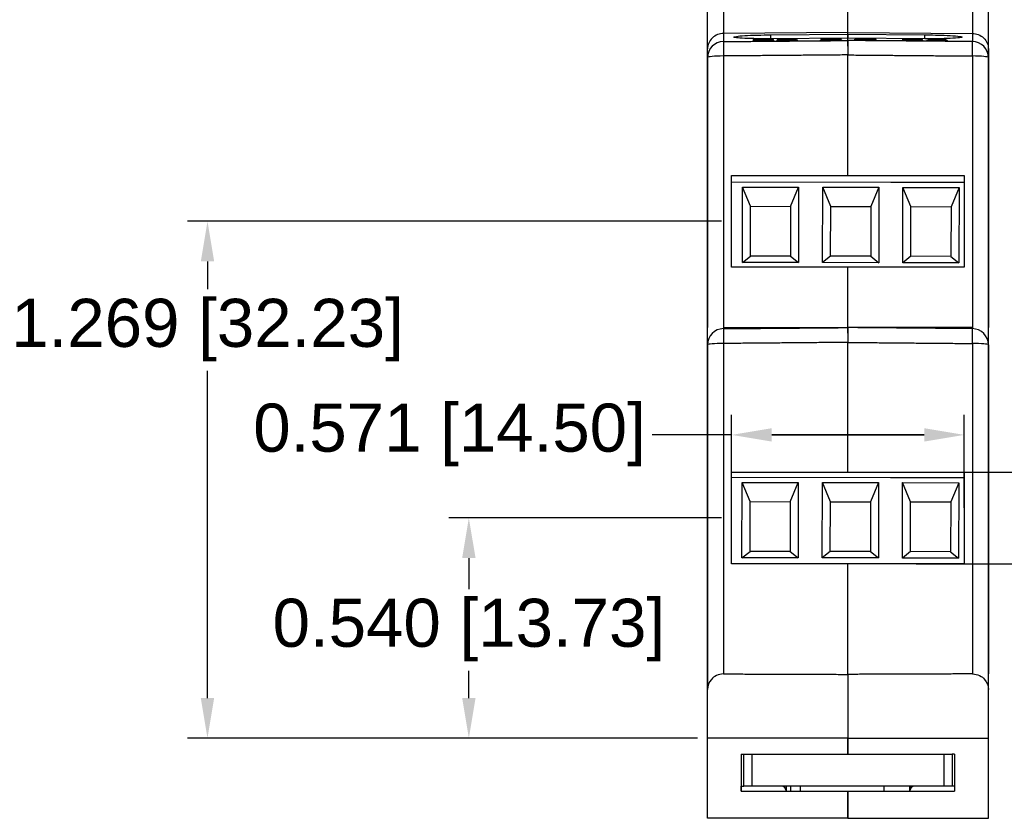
# Model space of a CAD drawing. Header units: millimetres. Extents: x 21 to 304, y 64 to 201.
# Tile 1 of 20: x 21 to 82, y 97 to 147. Entities that reach past the tile are written whole.
import ezdxf

# ---------------------------------------------------------------- set-up
doc = ezdxf.new("R2010")
doc.units = ezdxf.units.MM
doc.header["$MEASUREMENT"] = 0
doc.layers.get('0').update_dxf_attribs({"linetype": 'CONTINUOUS'})
doc.layers.get('Defpoints').update_dxf_attribs({"linetype": 'CONTINUOUS'})
doc.layers.add('View', color=7, linetype='CONTINUOUS')
doc.styles.get("Standard").update_dxf_attribs({"font": 'arial.ttf'})
doc.dimstyles.new('STANDARD2', dxfattribs={"dimscale": 0, "dimtxt": 3, "dimasz": 2.5, "dimexe": 1.25, "dimexo": 0.625, "dimtad": 0, "dimtih": 1, "dimtoh": 1, "dimdsep": 46, "dimtxsty": 'STANDARD', "dimcen": 2.5, "dimadec": 0, "dimazin": 0, "dimtfac": 1, "dimtmove": 0, "dimatfit": 3, "dimfxl": 1, "dimarcsym": 0})

# ---------------------------------------------------------------- blocks, each defined once
blk = doc.blocks.new('*D19')
at = {"color": 0, "linetype": 'ByBlock', "lineweight": -2}
for p, q in [((64.359, 116.129), (47.357, 116.129)), ((48.607, 113.629), (48.607, 111.688)), ((48.607, 104.901), (48.607, 106.595)), ((62.861, 102.401), (47.357, 102.401))]:
    blk.add_line(p, q, dxfattribs=at)
at = {"color": 0}
for points in [[(49.024, 113.629), (48.191, 113.629), (48.607, 116.129)], [(48.191, 104.901), (49.024, 104.901), (48.607, 102.401)]]:
    blk.add_solid(points, dxfattribs=at)
at = {"layer": 'Defpoints', "color": 0}
for p in [(64.984, 116.129), (48.607, 102.401), (63.486, 102.401)]:
    blk.add_point(p, dxfattribs=at)
at = {"color": 0, "linetype": 'ByBlock', "insert": (48.607, 109.142), "char_height": 3, "attachment_point": 5}
blk.add_mtext('0.540 [13.73]', dxfattribs=at)
blk = doc.blocks.new('*D20')
at = {"color": 0, "linetype": 'ByBlock', "lineweight": -2}
for p, q in [((64.984, 116.754), (64.984, 122.559)), ((79.488, 116.754), (79.488, 122.559)), ((64.984, 121.309), (60.024, 121.309)), ((76.988, 121.309), (67.484, 121.309)), ((67.484, 121.309), (76.988, 121.309))]:
    blk.add_line(p, q, dxfattribs=at)
at = {"color": 0}
for points in [[(67.484, 121.726), (67.484, 120.893), (64.984, 121.309)], [(76.988, 120.893), (76.988, 121.726), (79.488, 121.309)]]:
    blk.add_solid(points, dxfattribs=at)
at = {"layer": 'Defpoints', "color": 0}
for p in [(64.984, 121.309), (64.984, 116.129), (79.488, 116.129)]:
    blk.add_point(p, dxfattribs=at)
at = {"color": 0, "linetype": 'ByBlock', "insert": (47.401, 121.309), "char_height": 3, "attachment_point": 5}
blk.add_mtext('0.571 [14.50]', dxfattribs=at)
blk = doc.blocks.new('*D21')
at = {"color": 0, "linetype": 'ByBlock', "lineweight": -2}
for p, q in [((64.359, 134.629), (31.067, 134.629)), ((32.317, 132.129), (32.317, 130.392)), ((32.317, 104.901), (32.317, 125.299)), ((62.861, 102.401), (31.067, 102.401))]:
    blk.add_line(p, q, dxfattribs=at)
at = {"color": 0}
for points in [[(32.734, 132.129), (31.9, 132.129), (32.317, 134.629)], [(31.9, 104.901), (32.734, 104.901), (32.317, 102.401)]]:
    blk.add_solid(points, dxfattribs=at)
at = {"layer": 'Defpoints', "color": 0}
for p in [(64.984, 134.629), (32.317, 102.401), (63.486, 102.401)]:
    blk.add_point(p, dxfattribs=at)
at = {"color": 0, "linetype": 'ByBlock', "insert": (32.317, 127.845), "char_height": 3, "attachment_point": 5}
blk.add_mtext('1.269 [32.23]', dxfattribs=at)
blk = doc.blocks.new('*D22')
at = {"color": 0, "linetype": 'ByBlock', "lineweight": -2}
for p, q in [((85.828, 123.986), (83.328, 123.986)), ((83.328, 123.986), (83.328, 118.986)), ((76.487, 118.986), (84.578, 118.986)), ((83.328, 118.986), (83.328, 113.271)), ((83.328, 113.271), (83.328, 118.986)), ((76.487, 113.271), (84.578, 113.271)), ((83.328, 110.771), (83.328, 108.271))]:
    blk.add_line(p, q, dxfattribs=at)
at = {"color": 0}
for points in [[(82.911, 121.486), (83.745, 121.486), (83.328, 118.986)], [(83.745, 110.771), (82.911, 110.771), (83.328, 113.271)]]:
    blk.add_solid(points, dxfattribs=at)
at = {"layer": 'Defpoints', "color": 0}
for p in [(75.862, 118.986), (75.862, 113.271), (83.328, 113.271)]:
    blk.add_point(p, dxfattribs=at)
at = {"color": 0, "linetype": 'ByBlock', "insert": (97.288, 123.986), "char_height": 3, "attachment_point": 5}
blk.add_mtext('0.225 [5.72]', dxfattribs=at)

msp = doc.modelspace()

# ---------------------------------------------------------------- linework, layer by layer
at = {"layer": 'View'}
for p, q in [((63.486, 145.388), (63.486, 157.401)), ((64.477, 157.401), (64.477, 146.337)), ((79.995, 157.401), (79.995, 146.337)), ((80.986, 145.388), (80.986, 157.401)), ((72.236, 146.401), (72.236, 148.001)), ((72.236, 146.401), (72.236, 148.001)), ((72.236, 146.401), (64.477, 146.337)), ((64.477, 146.337), (64.477, 145.836)), ((67.436, 146.255), (72.236, 146.297)), ((67.436, 146.013), (67.436, 146.255)), ((72.236, 146.401), (79.995, 146.337)), ((72.236, 146.297), (72.236, 146.401)), ((72.236, 146.297), (72.236, 146.401)), ((72.236, 146.297), (77.036, 146.255)), ((72.236, 146.055), (72.236, 146.297)), ((72.236, 146.297), (72.236, 146.055)), ((77.036, 146.013), (77.036, 146.255)), ((79.995, 146.337), (79.995, 145.836)), ((67.621, 145.884), (66.313, 145.872)), ((66.595, 145.949), (66.338, 145.948)), ((66.34, 145.873), (66.34, 145.882)), ((66.642, 145.889), (67.621, 145.897)), ((66.642, 145.875), (66.642, 145.889)), ((66.801, 145.899), (66.801, 145.916)), ((66.979, 145.971), (66.979, 145.983)), ((67.338, 145.929), (67.338, 145.957)), ((72.236, 146.055), (67.436, 146.013)), ((67.621, 145.897), (67.621, 145.884)), ((67.621, 145.884), (67.621, 145.897)), ((67.802, 145.914), (68.058, 145.917)), ((67.827, 145.935), (68.032, 145.991)), ((68.084, 145.936), (67.827, 145.935)), ((68.032, 145.991), (68.98, 145.999)), ((68.032, 145.936), (68.032, 145.991)), ((68.058, 145.892), (68.058, 145.917)), ((68.241, 145.979), (68.14, 145.951)), ((68.14, 145.94), (68.14, 145.951)), ((68.981, 145.986), (68.241, 145.979)), ((68.425, 145.89), (68.425, 145.902)), ((68.496, 145.949), (68.496, 145.961)), ((68.827, 145.9), (68.827, 145.929)), ((68.98, 145.999), (68.981, 145.986)), ((68.981, 145.986), (68.98, 145.999)), ((71.832, 145.921), (70.525, 145.909)), ((70.806, 145.985), (70.55, 145.985)), ((70.551, 145.909), (70.551, 145.919)), ((70.854, 145.925), (71.832, 145.934)), ((70.854, 145.912), (70.854, 145.925)), ((71.012, 145.936), (71.012, 145.953)), ((71.19, 146.008), (71.19, 146.02)), ((71.55, 145.965), (71.549, 145.994)), ((71.832, 145.934), (71.832, 145.921)), ((71.832, 145.921), (71.832, 145.934)), ((77.036, 146.013), (72.236, 146.055)), ((72.236, 145.901), (72.236, 146.055)), ((72.236, 145.901), (72.236, 146.055)), ((72.236, 145.552), (72.236, 145.901)), ((72.236, 145.901), (72.236, 145.552)), ((72.881, 145.928), (72.882, 146.011)), ((72.919, 145.925), (72.92, 145.953)), ((72.92, 145.953), (72.92, 145.973)), ((73.344, 145.913), (73.344, 145.925)), ((73.394, 146.007), (73.394, 146.019)), ((73.406, 145.97), (73.406, 145.982)), ((73.971, 145.987), (73.715, 145.988)), ((73.74, 145.916), (73.74, 145.945)), ((76.913, 145.883), (75.605, 145.895)), ((75.888, 145.966), (75.632, 145.97)), ((75.632, 145.894), (75.632, 145.904)), ((75.935, 145.905), (76.913, 145.897)), ((75.935, 145.892), (75.935, 145.905)), ((76.094, 145.913), (76.094, 145.93)), ((76.273, 145.981), (76.273, 145.994)), ((76.631, 145.933), (76.632, 145.961)), ((76.913, 145.897), (76.913, 145.883)), ((76.913, 145.883), (76.913, 145.897)), ((77.407, 145.883), (77.407, 145.91)), ((77.484, 145.937), (77.484, 145.956)), ((77.53, 145.924), (77.531, 145.935)), ((77.789, 145.968), (77.789, 145.98)), ((77.793, 145.874), (77.793, 145.886)), ((77.794, 145.927), (77.794, 145.939)), ((78.059, 145.919), (78.059, 145.931)), ((78.099, 145.931), (78.1, 145.95)), ((78.176, 145.877), (78.176, 145.903)), ((63.486, 144.838), (63.486, 145.388)), ((63.486, 144.838), (63.486, 144.838)), ((80.986, 145.388), (80.986, 144.838)), ((80.986, 144.838), (80.986, 145.388)), ((74.913, 137.048), (64.984, 137.065)), ((74.913, 137.048), (64.984, 137.065)), ((74.913, 137.048), (64.984, 137.065)), ((79.488, 137.04), (74.913, 137.048)), ((79.488, 137.04), (74.913, 137.048)), ((79.488, 137.04), (74.913, 137.048)), ((65.654, 132.064), (65.662, 136.764)), ((65.654, 132.064), (65.662, 136.764)), ((65.654, 132.064), (65.662, 136.764)), ((65.662, 136.764), (69.162, 136.758)), ((66.16, 135.563), (65.662, 136.764)), ((65.662, 136.764), (69.162, 136.758)), ((66.16, 135.563), (65.662, 136.764)), ((65.662, 136.764), (69.162, 136.758)), ((66.16, 135.563), (65.662, 136.764)), ((68.66, 135.558), (69.162, 136.758)), ((68.66, 135.558), (69.162, 136.758)), ((68.66, 135.558), (69.162, 136.758)), ((69.162, 136.758), (69.154, 132.058)), ((69.162, 136.758), (69.154, 132.058)), ((69.162, 136.758), (69.154, 132.058)), ((70.654, 132.055), (70.662, 136.755)), ((70.654, 132.055), (70.662, 136.755)), ((70.654, 132.055), (70.662, 136.755)), ((70.662, 136.755), (74.162, 136.749)), ((71.16, 135.554), (70.662, 136.755)), ((70.662, 136.755), (74.162, 136.749)), ((70.662, 136.755), (74.162, 136.749)), ((71.16, 135.554), (70.662, 136.755)), ((71.16, 135.554), (70.662, 136.755)), ((74.162, 136.749), (73.66, 135.55)), ((74.162, 136.749), (73.66, 135.55)), ((74.162, 136.749), (73.66, 135.55)), ((74.162, 136.749), (74.154, 132.049)), ((74.162, 136.749), (74.154, 132.049)), ((74.162, 136.749), (74.154, 132.049)), ((75.654, 132.046), (75.662, 136.746)), ((75.654, 132.046), (75.662, 136.746)), ((75.654, 132.046), (75.662, 136.746)), ((75.662, 136.746), (79.162, 136.74)), ((76.16, 135.545), (75.662, 136.746)), ((75.662, 136.746), (79.162, 136.74)), ((76.16, 135.545), (75.662, 136.746)), ((75.662, 136.746), (79.162, 136.74)), ((76.16, 135.545), (75.662, 136.746)), ((79.162, 136.74), (78.66, 135.541)), ((79.162, 136.74), (78.66, 135.541)), ((79.162, 136.74), (78.66, 135.541)), ((79.162, 136.74), (79.154, 132.04)), ((79.162, 136.74), (79.154, 132.04)), ((79.162, 136.74), (79.154, 132.04)), ((66.155, 132.463), (66.16, 135.563)), ((66.155, 132.463), (66.16, 135.563)), ((66.155, 132.463), (66.16, 135.563)), ((66.16, 135.563), (68.66, 135.558)), ((66.16, 135.563), (68.66, 135.558)), ((66.16, 135.563), (68.66, 135.558)), ((68.66, 135.558), (68.655, 132.459)), ((68.66, 135.558), (68.655, 132.459)), ((68.66, 135.558), (68.655, 132.459)), ((71.155, 132.454), (71.16, 135.554)), ((71.155, 132.454), (71.16, 135.554)), ((71.155, 132.454), (71.16, 135.554)), ((71.16, 135.554), (73.66, 135.55)), ((71.16, 135.554), (73.66, 135.55)), ((71.16, 135.554), (73.66, 135.55)), ((73.66, 135.55), (73.655, 132.45)), ((73.66, 135.55), (73.655, 132.45)), ((73.66, 135.55), (73.655, 132.45)), ((76.155, 132.445), (76.16, 135.545)), ((76.155, 132.445), (76.16, 135.545)), ((76.155, 132.445), (76.16, 135.545)), ((76.16, 135.545), (78.66, 135.541)), ((76.16, 135.545), (78.66, 135.541)), ((76.16, 135.545), (78.66, 135.541)), ((78.66, 135.541), (78.655, 132.441)), ((78.66, 135.541), (78.655, 132.441)), ((78.66, 135.541), (78.655, 132.441)), ((65.654, 132.064), (66.155, 132.463)), ((65.654, 132.064), (66.155, 132.463)), ((65.654, 132.064), (66.155, 132.463)), ((69.154, 132.058), (65.654, 132.064)), ((69.154, 132.058), (65.654, 132.064)), ((69.154, 132.058), (65.654, 132.064)), ((68.655, 132.459), (66.155, 132.463)), ((68.655, 132.459), (66.155, 132.463)), ((68.655, 132.459), (66.155, 132.463)), ((68.655, 132.459), (69.154, 132.058)), ((68.655, 132.459), (69.154, 132.058)), ((68.655, 132.459), (69.154, 132.058)), ((71.155, 132.454), (70.654, 132.055)), ((71.155, 132.454), (70.654, 132.055)), ((71.155, 132.454), (70.654, 132.055)), ((74.154, 132.049), (70.654, 132.055)), ((74.154, 132.049), (70.654, 132.055)), ((74.154, 132.049), (70.654, 132.055)), ((73.655, 132.45), (71.155, 132.454)), ((73.655, 132.45), (71.155, 132.454)), ((73.655, 132.45), (71.155, 132.454)), ((73.655, 132.45), (74.154, 132.049)), ((73.655, 132.45), (74.154, 132.049)), ((73.655, 132.45), (74.154, 132.049)), ((76.155, 132.445), (75.654, 132.046)), ((76.155, 132.445), (75.654, 132.046)), ((76.155, 132.445), (75.654, 132.046)), ((79.154, 132.04), (75.654, 132.046)), ((79.154, 132.04), (75.654, 132.046)), ((79.154, 132.04), (75.654, 132.046)), ((78.655, 132.441), (76.155, 132.445)), ((78.655, 132.441), (76.155, 132.445)), ((78.655, 132.441), (76.155, 132.445)), ((78.655, 132.441), (79.154, 132.04)), ((78.655, 132.441), (79.154, 132.04)), ((78.655, 132.441), (79.154, 132.04)), ((64.477, 128.001), (72.236, 128.001)), ((72.236, 127.652), (72.236, 128.001)), ((72.236, 128.001), (72.236, 127.652)), ((79.995, 128.001), (72.236, 128.001)), ((74.89, 118.632), (64.984, 118.65)), ((74.89, 118.632), (64.984, 118.65)), ((74.89, 118.632), (64.984, 118.65)), ((79.488, 118.624), (74.89, 118.632)), ((79.488, 118.624), (74.89, 118.632)), ((79.488, 118.624), (74.89, 118.632)), ((65.631, 113.648), (65.64, 118.348)), ((65.631, 113.648), (65.64, 118.348)), ((65.631, 113.648), (65.64, 118.348)), ((65.64, 118.348), (69.14, 118.342)), ((66.138, 117.148), (65.64, 118.348)), ((65.64, 118.348), (69.14, 118.342)), ((66.138, 117.148), (65.64, 118.348)), ((65.64, 118.348), (69.14, 118.342)), ((66.138, 117.148), (65.64, 118.348)), ((68.638, 117.143), (69.14, 118.342)), ((68.638, 117.143), (69.14, 118.342)), ((68.638, 117.143), (69.14, 118.342)), ((69.14, 118.342), (69.131, 113.642)), ((69.14, 118.342), (69.131, 113.642)), ((69.14, 118.342), (69.131, 113.642)), ((70.631, 113.64), (70.64, 118.34)), ((70.631, 113.64), (70.64, 118.34)), ((70.631, 113.64), (70.64, 118.34)), ((70.64, 118.34), (74.14, 118.334)), ((71.138, 117.139), (70.64, 118.34)), ((70.64, 118.34), (74.14, 118.334)), ((70.64, 118.34), (74.14, 118.334)), ((71.138, 117.139), (70.64, 118.34)), ((71.138, 117.139), (70.64, 118.34)), ((74.14, 118.334), (73.638, 117.135)), ((74.14, 118.334), (73.638, 117.135)), ((74.14, 118.334), (73.638, 117.135)), ((74.14, 118.334), (74.131, 113.634)), ((74.14, 118.334), (74.131, 113.634)), ((74.14, 118.334), (74.131, 113.634)), ((75.631, 113.631), (75.64, 118.331)), ((75.631, 113.631), (75.64, 118.331)), ((75.631, 113.631), (75.64, 118.331)), ((75.64, 118.331), (79.14, 118.325)), ((76.138, 117.13), (75.64, 118.331)), ((75.64, 118.331), (79.14, 118.325)), ((76.138, 117.13), (75.64, 118.331)), ((75.64, 118.331), (79.14, 118.325)), ((76.138, 117.13), (75.64, 118.331)), ((79.14, 118.325), (78.638, 117.126)), ((79.14, 118.325), (78.638, 117.126)), ((79.14, 118.325), (78.638, 117.126)), ((79.14, 118.325), (79.131, 113.625)), ((79.14, 118.325), (79.131, 113.625)), ((79.14, 118.325), (79.131, 113.625)), ((66.132, 114.048), (66.138, 117.148)), ((66.132, 114.048), (66.138, 117.148)), ((66.132, 114.048), (66.138, 117.148)), ((66.138, 117.148), (68.638, 117.143)), ((66.138, 117.148), (68.638, 117.143)), ((66.138, 117.148), (68.638, 117.143)), ((68.638, 117.143), (68.632, 114.043)), ((68.638, 117.143), (68.632, 114.043)), ((68.638, 117.143), (68.632, 114.043)), ((71.132, 114.039), (71.138, 117.139)), ((71.132, 114.039), (71.138, 117.139)), ((71.132, 114.039), (71.138, 117.139)), ((71.138, 117.139), (73.638, 117.135)), ((71.138, 117.139), (73.638, 117.135)), ((71.138, 117.139), (73.638, 117.135)), ((73.638, 117.135), (73.632, 114.035)), ((73.638, 117.135), (73.632, 114.035)), ((73.638, 117.135), (73.632, 114.035)), ((76.132, 114.03), (76.138, 117.13)), ((76.132, 114.03), (76.138, 117.13)), ((76.132, 114.03), (76.138, 117.13)), ((76.138, 117.13), (78.638, 117.126)), ((76.138, 117.13), (78.638, 117.126)), ((76.138, 117.13), (78.638, 117.126)), ((78.638, 117.126), (78.632, 114.026)), ((78.638, 117.126), (78.632, 114.026)), ((78.638, 117.126), (78.632, 114.026)), ((65.631, 113.648), (66.132, 114.048)), ((65.631, 113.648), (66.132, 114.048)), ((65.631, 113.648), (66.132, 114.048)), ((69.131, 113.642), (65.631, 113.648)), ((69.131, 113.642), (65.631, 113.648)), ((69.131, 113.642), (65.631, 113.648)), ((68.632, 114.043), (66.132, 114.048)), ((68.632, 114.043), (66.132, 114.048)), ((68.632, 114.043), (66.132, 114.048)), ((68.632, 114.043), (69.131, 113.642)), ((68.632, 114.043), (69.131, 113.642)), ((68.632, 114.043), (69.131, 113.642)), ((71.132, 114.039), (70.631, 113.64)), ((71.132, 114.039), (70.631, 113.64)), ((71.132, 114.039), (70.631, 113.64)), ((74.131, 113.634), (70.631, 113.64)), ((74.131, 113.634), (70.631, 113.64)), ((74.131, 113.634), (70.631, 113.64)), ((73.632, 114.035), (71.132, 114.039)), ((73.632, 114.035), (71.132, 114.039)), ((73.632, 114.035), (71.132, 114.039)), ((73.632, 114.035), (74.131, 113.634)), ((73.632, 114.035), (74.131, 113.634)), ((73.632, 114.035), (74.131, 113.634)), ((76.132, 114.03), (75.631, 113.631)), ((76.132, 114.03), (75.631, 113.631)), ((76.132, 114.03), (75.631, 113.631)), ((79.131, 113.625), (75.631, 113.631)), ((79.131, 113.625), (75.631, 113.631)), ((79.131, 113.625), (75.631, 113.631)), ((78.632, 114.026), (76.132, 114.03)), ((78.632, 114.026), (76.132, 114.03)), ((78.632, 114.026), (76.132, 114.03)), ((78.632, 114.026), (79.131, 113.625)), ((78.632, 114.026), (79.131, 113.625)), ((78.632, 114.026), (79.131, 113.625)), ((72.236, 106.377), (72.236, 102.401)), ((72.236, 106.377), (72.236, 102.401)), ((80.986, 104.201), (80.986, 106.401)), ((63.486, 102.401), (63.486, 105.428)), ((80.986, 102.401), (80.986, 105.428)), ((72.236, 102.401), (63.486, 102.401)), ((63.486, 97.401), (63.486, 102.401)), ((72.236, 102.401), (80.986, 102.401)), ((72.236, 101.401), (72.236, 102.401)), ((72.236, 102.401), (72.236, 101.401)), ((80.986, 97.401), (80.986, 102.401)), ((65.586, 101.401), (65.586, 99.101)), ((65.586, 101.401), (65.736, 101.401)), ((65.736, 99.401), (65.736, 101.401)), ((66.236, 101.401), (78.236, 101.401)), ((66.236, 101.401), (66.236, 99.401)), ((78.236, 99.401), (78.236, 101.401)), ((78.886, 101.401), (78.736, 101.401)), ((78.736, 101.401), (78.736, 99.401)), ((78.886, 101.401), (78.886, 99.101)), ((65.586, 99.101), (65.586, 99.401)), ((65.586, 99.401), (65.736, 99.401)), ((65.586, 99.101), (72.236, 99.101)), ((78.236, 99.401), (66.236, 99.401)), ((68.394, 99.401), (68.394, 99.101)), ((68.66, 99.401), (68.66, 99.101)), ((69.26, 99.401), (69.26, 99.101)), ((72.236, 99.101), (72.236, 97.401)), ((72.236, 99.101), (78.886, 99.101)), ((72.236, 97.401), (72.236, 99.101)), ((74.466, 99.401), (74.466, 99.101)), ((76.078, 99.401), (76.078, 99.101)), ((78.886, 99.401), (78.736, 99.401)), ((78.886, 99.401), (78.886, 99.101)), ((72.236, 97.401), (63.486, 97.401)), ((72.236, 97.401), (80.986, 97.401))]:
    msp.add_line(p, q, dxfattribs=at)
for centre, radius, start, end in [((64.486, 126.934), 1, 90.5, 180), ((64.486, 126.934), 1, 90.5, 180), ((79.986, 126.934), 1, 0, 89.5), ((79.986, 126.934), 1, 0, 89.5), ((68.086, 99.101), 0.3, 0, 90), ((76.378, 99.101), 0.3, 90, 180), ((76.386, 99.101), 0.3, 90, 180)]:
    msp.add_arc(centre, radius, start, end, dxfattribs=at)
for centre, major_axis, ratio, start_param, end_param in [((64.486, 144.838), (-1, 0), 0.99863, 4.72112, 6.28319), ((64.486, 144.838), (-0.008, 1), 0.007935, 0.052355, 1.470775), ((79.986, 144.838), (1, 0), 0.99863, 6.283181, 7.845251), ((79.986, 144.838), (0.008, 1), 0.007935, 4.81241, 6.23083), ((64.486, 144.838), (-1, 0), 0.099792, 4.72112, 6.283185), ((79.986, 144.838), (1, 0), 0.099792, 0, 1.562065), ((64.486, 126.934), (0.009, -1), 0.008095, 3.14159, 4.63725), ((79.986, 126.934), (-0.009, -1), 0.008095, 1.645935, 3.141595), ((64.486, 126.934), (1, 0), 0.074997, 1.579525, 3.141595), ((79.986, 126.934), (-1, 0), 0.074997, 3.14159, 4.70366)]:
    msp.add_ellipse(centre, major_axis=major_axis, ratio=ratio, start_param=start_param, end_param=end_param, dxfattribs=at)
for points, degree, knots in [([(64.477, 146.337), (64.244, 146.338), (63.969, 146.245), (63.776, 146.056), (63.579, 145.871), (63.483, 145.61), (63.486, 145.388)], 3, [3.15032, 3.15032, 3.15032, 3.15032, 3.93135, 3.93135, 3.93135, 4.71239, 4.71239, 4.71239, 4.71239]), ([(65.125, 146.114), (65.122, 146.128), (65.176, 146.144), (65.287, 146.16), (65.401, 146.176), (65.573, 146.191), (65.802, 146.206), (66.253, 146.234), (66.894, 146.251), (67.436, 146.255)], 3, [4.54716, 4.54716, 4.54716, 4.54716, 4.93986, 4.93986, 4.93986, 5.33256, 5.33256, 5.33256, 6.11796, 6.11796, 6.11796, 6.11796]), ([(67.436, 146.013), (66.894, 146.008), (66.253, 146.014), (65.802, 146.034), (65.573, 146.044), (65.401, 146.057), (65.287, 146.071), (65.176, 146.085), (65.122, 146.099), (65.125, 146.114)], 3, [2.97637, 2.97637, 2.97637, 2.97637, 3.76176, 3.76176, 3.76176, 4.15446, 4.15446, 4.15446, 4.54716, 4.54716, 4.54716, 4.54716]), ([(77.036, 146.255), (77.229, 146.254), (77.445, 146.25), (77.683, 146.245), (77.919, 146.239), (78.176, 146.231), (78.423, 146.219), (78.669, 146.207), (78.905, 146.192), (79.075, 146.173), (79.247, 146.155), (79.348, 146.134), (79.347, 146.114)], 3, [0.165227, 0.165227, 0.165227, 0.165227, 0.557926, 0.557926, 0.557926, 0.950625, 0.950625, 0.950625, 1.34332, 1.34332, 1.34332, 1.73602, 1.73602, 1.73602, 1.73602]), ([(79.347, 146.114), (79.348, 146.094), (79.247, 146.075), (79.075, 146.059), (78.905, 146.044), (78.669, 146.033), (78.423, 146.025), (78.176, 146.018), (77.919, 146.014), (77.683, 146.012), (77.445, 146.011), (77.229, 146.011), (77.036, 146.013)], 3, [1.73602, 1.73602, 1.73602, 1.73602, 2.12872, 2.12872, 2.12872, 2.52142, 2.52142, 2.52142, 2.91412, 2.91412, 2.91412, 3.30682, 3.30682, 3.30682, 3.30682]), ([(79.995, 146.337), (80.228, 146.338), (80.503, 146.245), (80.696, 146.056), (80.893, 145.871), (80.989, 145.61), (80.986, 145.388)], 3, [3.15032, 3.15032, 3.15032, 3.15032, 3.93135, 3.93135, 3.93135, 4.71239, 4.71239, 4.71239, 4.71239]), ([(66.338, 145.948), (66.351, 145.956), (66.408, 145.965), (66.53, 145.971), (66.653, 145.978), (66.82, 145.982), (66.979, 145.983)], 3, [0, 0, 0, 0, 0.495777, 0.495777, 0.495777, 1, 1, 1, 1]), ([(66.973, 145.971), (66.875, 145.97), (66.772, 145.968), (66.699, 145.963), (66.625, 145.959), (66.594, 145.954), (66.595, 145.949)], 3, [0, 0, 0, 0, 0.504704, 0.504704, 0.504704, 1, 1, 1, 1]), ([(67.04, 145.912), (66.933, 145.906), (66.826, 145.9), (66.721, 145.895), (66.642, 145.889)], 2, [0, 0, 0, 0.511484, 0.511484, 1, 1, 1]), ([(66.801, 145.916), (66.911, 145.922), (67.017, 145.927), (67.118, 145.934), (67.228, 145.94), (67.337, 145.948), (67.338, 145.957)], 3, [0, 0, 0, 0, 0.474273, 0.474273, 0.474273, 1, 1, 1, 1]), ([(67.338, 145.957), (67.34, 145.962), (67.302, 145.966), (67.237, 145.968), (67.167, 145.971), (67.068, 145.972), (66.973, 145.971)], 3, [0, 0, 0, 0, 0.474989, 0.474989, 0.474989, 1, 1, 1, 1]), ([(66.979, 145.983), (67.14, 145.984), (67.31, 145.984), (67.428, 145.979), (67.537, 145.974), (67.597, 145.967), (67.594, 145.959)], 3, [0, 0, 0, 0, 0.526587, 0.526587, 0.526587, 1, 1, 1, 1]), ([(67.594, 145.959), (67.596, 145.95), (67.513, 145.941), (67.4, 145.933), (67.292, 145.925), (67.166, 145.918), (67.04, 145.912)], 3, [0, 0, 0, 0, 0.51396, 0.51396, 0.51396, 1, 1, 1, 1]), ([(68.423, 145.889), (68.267, 145.888), (68.107, 145.889), (67.992, 145.894), (67.877, 145.899), (67.814, 145.905), (67.802, 145.914)], 3, [0, 0, 0, 0, 0.503769, 0.503769, 0.503769, 1, 1, 1, 1]), ([(68.058, 145.917), (68.073, 145.912), (68.106, 145.907), (68.178, 145.904), (68.243, 145.901), (68.336, 145.901), (68.425, 145.902)], 3, [0, 0, 0, 0, 0.526756, 0.526756, 0.526756, 1, 1, 1, 1]), ([(68.425, 145.902), (68.535, 145.902), (68.65, 145.906), (68.72, 145.911), (68.799, 145.916), (68.828, 145.923), (68.827, 145.929)], 3, [0, 0, 0, 0, 0.478715, 0.478715, 0.478715, 1, 1, 1, 1]), ([(68.827, 145.929), (68.828, 145.935), (68.802, 145.941), (68.726, 145.945), (68.652, 145.949), (68.535, 145.95), (68.426, 145.949)], 3, [0, 0, 0, 0, 0.505503, 0.505503, 0.505503, 1, 1, 1, 1]), ([(68.496, 145.961), (68.653, 145.963), (68.808, 145.961), (68.913, 145.955), (69.032, 145.95), (69.085, 145.941), (69.084, 145.932)], 3, [0, 0, 0, 0, 0.479364, 0.479364, 0.479364, 1, 1, 1, 1]), ([(70.55, 145.985), (70.563, 145.993), (70.62, 146.002), (70.742, 146.008), (70.864, 146.015), (71.031, 146.018), (71.19, 146.02)], 3, [0, 0, 0, 0, 0.495777, 0.495777, 0.495777, 1, 1, 1, 1]), ([(71.185, 146.008), (71.086, 146.007), (70.983, 146.004), (70.91, 146), (70.836, 145.996), (70.805, 145.991), (70.806, 145.985)], 3, [0, 0, 0, 0, 0.504704, 0.504704, 0.504704, 1, 1, 1, 1]), ([(71.251, 145.948), (71.144, 145.943), (71.037, 145.937), (70.933, 145.932), (70.854, 145.925)], 2, [0, 0, 0, 0.511484, 0.511484, 1, 1, 1]), ([(71.012, 145.953), (71.123, 145.958), (71.229, 145.964), (71.33, 145.97), (71.439, 145.977), (71.548, 145.985), (71.549, 145.994)], 3, [0, 0, 0, 0, 0.474273, 0.474273, 0.474273, 1, 1, 1, 1]), ([(71.549, 145.994), (71.551, 145.998), (71.513, 146.003), (71.448, 146.005), (71.378, 146.008), (71.28, 146.008), (71.185, 146.008)], 3, [0, 0, 0, 0, 0.474989, 0.474989, 0.474989, 1, 1, 1, 1]), ([(71.19, 146.02), (71.352, 146.021), (71.522, 146.02), (71.64, 146.015), (71.748, 146.011), (71.809, 146.004), (71.806, 145.996)], 3, [0, 0, 0, 0, 0.526587, 0.526587, 0.526587, 1, 1, 1, 1]), ([(71.806, 145.996), (71.808, 145.987), (71.724, 145.977), (71.611, 145.969), (71.504, 145.962), (71.377, 145.955), (71.251, 145.948)], 3, [0, 0, 0, 0, 0.51396, 0.51396, 0.51396, 1, 1, 1, 1]), ([(72.236, 145.901), (72.236, 145.889), (72.236, 145.79), (72.236, 145.626), (72.236, 145.462), (72.236, 145.24), (72.236, 145.002)], 3, [0, 0, 0, 0, 0.000705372, 0.000705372, 0.000705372, 0.00141074, 0.00141074, 0.00141074, 0.00141074]), ([(72.236, 145.901), (72.236, 145.889), (72.236, 145.79), (72.236, 145.626), (72.236, 145.462), (72.236, 145.24), (72.236, 145.002)], 3, [0, 0, 0, 0, 0.000705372, 0.000705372, 0.000705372, 0.00141074, 0.00141074, 0.00141074, 0.00141074]), ([(72.236, 145.552), (72.236, 145.552), (72.236, 145.495), (72.236, 145.396), (72.236, 145.296), (72.236, 145.154), (72.236, 145.002)], 3, [1.5708, 1.5708, 1.5708, 1.5708, 2.27887, 2.27887, 2.27887, 2.98695, 2.98695, 2.98695, 2.98695]), ([(73.364, 145.913), (73.148, 145.915), (72.931, 145.922), (72.813, 145.933), (72.686, 145.944), (72.666, 145.957), (72.663, 145.969)], 3, [0, 0, 0, 0, 0.479276, 0.479276, 0.479276, 1, 1, 1, 1]), ([(73.335, 145.971), (73.227, 145.972), (73.118, 145.971), (73.04, 145.968), (72.958, 145.964), (72.918, 145.959), (72.92, 145.953)], 3, [0, 0, 0, 0, 0.493483, 0.493483, 0.493483, 1, 1, 1, 1]), ([(73.159, 146.006), (73.06, 146.002), (72.994, 145.997), (72.96, 145.991), (72.929, 145.985), (72.921, 145.979), (72.92, 145.973)], 3, [0, 0, 0, 0, 0.50648, 0.50648, 0.50648, 1, 1, 1, 1]), ([(72.92, 145.973), (73.002, 145.979), (73.137, 145.981), (73.264, 145.984), (73.406, 145.982)], 2, [0, 0, 0, 0.51546, 0.51546, 1, 1, 1]), ([(72.92, 145.953), (72.921, 145.946), (72.961, 145.94), (73.041, 145.935), (73.116, 145.929), (73.231, 145.926), (73.344, 145.925)], 3, [0, 0, 0, 0, 0.513673, 0.513673, 0.513673, 1, 1, 1, 1]), ([(73.74, 145.945), (73.741, 145.951), (73.711, 145.957), (73.631, 145.962), (73.556, 145.967), (73.443, 145.97), (73.335, 145.971)], 3, [0, 0, 0, 0, 0.509429, 0.509429, 0.509429, 1, 1, 1, 1]), ([(73.344, 145.925), (73.451, 145.924), (73.559, 145.925), (73.63, 145.929), (73.711, 145.933), (73.741, 145.939), (73.74, 145.945)], 3, [0, 0, 0, 0, 0.475258, 0.475258, 0.475258, 1, 1, 1, 1]), ([(73.996, 145.943), (73.997, 145.934), (73.936, 145.925), (73.817, 145.919), (73.703, 145.913), (73.533, 145.911), (73.364, 145.913)], 3, [0, 0, 0, 0, 0.514171, 0.514171, 0.514171, 1, 1, 1, 1]), ([(73.394, 146.019), (73.535, 146.018), (73.681, 146.014), (73.788, 146.008), (73.895, 146.002), (73.956, 145.995), (73.971, 145.987)], 3, [0, 0, 0, 0, 0.498497, 0.498497, 0.498497, 1, 1, 1, 1]), ([(73.406, 145.982), (73.563, 145.981), (73.718, 145.976), (73.824, 145.969), (73.945, 145.962), (73.998, 145.952), (73.996, 145.943)], 3, [0, 0, 0, 0, 0.478393, 0.478393, 0.478393, 1, 1, 1, 1]), ([(75.632, 145.97), (75.645, 145.978), (75.702, 145.986), (75.824, 145.99), (75.947, 145.994), (76.114, 145.995), (76.273, 145.994)], 3, [0, 0, 0, 0, 0.495777, 0.495777, 0.495777, 1, 1, 1, 1]), ([(76.267, 145.982), (76.169, 145.982), (76.066, 145.982), (75.992, 145.979), (75.919, 145.976), (75.888, 145.971), (75.888, 145.966)], 3, [0, 0, 0, 0, 0.504704, 0.504704, 0.504704, 1, 1, 1, 1]), ([(76.333, 145.921), (76.226, 145.917), (76.118, 145.914), (76.014, 145.91), (75.935, 145.905)], 2, [0, 0, 0, 0.511484, 0.511484, 1, 1, 1]), ([(76.094, 145.93), (76.204, 145.933), (76.31, 145.938), (76.411, 145.942), (76.521, 145.947), (76.63, 145.953), (76.632, 145.961)], 3, [0, 0, 0, 0, 0.474273, 0.474273, 0.474273, 1, 1, 1, 1]), ([(76.632, 145.961), (76.633, 145.966), (76.595, 145.971), (76.531, 145.974), (76.461, 145.978), (76.362, 145.981), (76.267, 145.982)], 3, [0, 0, 0, 0, 0.474989, 0.474989, 0.474989, 1, 1, 1, 1]), ([(76.273, 145.994), (76.434, 145.992), (76.604, 145.988), (76.722, 145.981), (76.83, 145.975), (76.891, 145.967), (76.888, 145.959)], 3, [0, 0, 0, 0, 0.526587, 0.526587, 0.526587, 1, 1, 1, 1]), ([(76.888, 145.959), (76.89, 145.95), (76.806, 145.942), (76.693, 145.936), (76.585, 145.93), (76.459, 145.926), (76.333, 145.921)], 3, [0, 0, 0, 0, 0.51396, 0.51396, 0.51396, 1, 1, 1, 1]), ([(77.791, 145.874), (77.622, 145.876), (77.447, 145.88), (77.327, 145.888), (77.209, 145.894), (77.148, 145.904), (77.151, 145.912)], 3, [0, 0, 0, 0, 0.512347, 0.512347, 0.512347, 1, 1, 1, 1]), ([(77.151, 145.912), (77.15, 145.918), (77.178, 145.924), (77.249, 145.928), (77.317, 145.933), (77.421, 145.935), (77.531, 145.935)], 3, [0, 0, 0, 0, 0.506051, 0.506051, 0.506051, 1, 1, 1, 1]), ([(77.228, 145.959), (77.226, 145.966), (77.282, 145.972), (77.381, 145.976), (77.489, 145.981), (77.642, 145.982), (77.789, 145.98)], 3, [0, 0, 0, 0, 0.475088, 0.475088, 0.475088, 1, 1, 1, 1]), ([(77.531, 145.935), (77.443, 145.938), (77.358, 145.941), (77.302, 145.945), (77.251, 145.95), (77.227, 145.954), (77.228, 145.959)], 3, [0, 0, 0, 0, 0.521669, 0.521669, 0.521669, 1, 1, 1, 1]), ([(77.786, 145.927), (77.684, 145.928), (77.578, 145.927), (77.508, 145.923), (77.439, 145.92), (77.405, 145.915), (77.407, 145.91)], 3, [0, 0, 0, 0, 0.508358, 0.508358, 0.508358, 1, 1, 1, 1]), ([(77.407, 145.91), (77.408, 145.905), (77.434, 145.899), (77.503, 145.895), (77.579, 145.89), (77.688, 145.887), (77.793, 145.886)], 3, [0, 0, 0, 0, 0.483351, 0.483351, 0.483351, 1, 1, 1, 1]), ([(77.792, 145.968), (77.72, 145.969), (77.644, 145.969), (77.587, 145.967), (77.522, 145.965), (77.483, 145.961), (77.484, 145.956)], 3, [0, 0, 0, 0, 0.47282, 0.47282, 0.47282, 1, 1, 1, 1]), ([(77.484, 145.956), (77.483, 145.952), (77.509, 145.948), (77.564, 145.945), (77.624, 145.941), (77.711, 145.939), (77.794, 145.939)], 3, [0, 0, 0, 0, 0.477104, 0.477104, 0.477104, 1, 1, 1, 1]), ([(78.176, 145.903), (78.178, 145.908), (78.143, 145.914), (78.071, 145.918), (77.999, 145.923), (77.89, 145.926), (77.786, 145.927)], 3, [0, 0, 0, 0, 0.492851, 0.492851, 0.492851, 1, 1, 1, 1]), ([(77.789, 145.98), (77.938, 145.979), (78.092, 145.975), (78.2, 145.969), (78.3, 145.963), (78.359, 145.956), (78.356, 145.949)], 3, [0, 0, 0, 0, 0.525016, 0.525016, 0.525016, 1, 1, 1, 1]), ([(78.433, 145.9), (78.435, 145.892), (78.372, 145.884), (78.256, 145.879), (78.136, 145.874), (77.96, 145.873), (77.791, 145.874)], 3, [0, 0, 0, 0, 0.4849, 0.4849, 0.4849, 1, 1, 1, 1]), ([(78.1, 145.95), (78.1, 145.955), (78.073, 145.958), (78.018, 145.962), (77.96, 145.966), (77.874, 145.968), (77.792, 145.968)], 3, [0, 0, 0, 0, 0.477289, 0.477289, 0.477289, 1, 1, 1, 1]), ([(77.793, 145.886), (77.896, 145.885), (78.003, 145.886), (78.074, 145.89), (78.144, 145.893), (78.178, 145.897), (78.176, 145.903)], 3, [0, 0, 0, 0, 0.509049, 0.509049, 0.509049, 1, 1, 1, 1]), ([(77.794, 145.939), (77.866, 145.938), (77.942, 145.938), (77.999, 145.94), (78.064, 145.942), (78.101, 145.946), (78.1, 145.95)], 3, [0, 0, 0, 0, 0.470519, 0.470519, 0.470519, 1, 1, 1, 1]), ([(78.356, 145.949), (78.357, 145.944), (78.333, 145.94), (78.282, 145.937), (78.228, 145.933), (78.145, 145.932), (78.059, 145.931)], 3, [0, 0, 0, 0, 0.477919, 0.477919, 0.477919, 1, 1, 1, 1]), ([(78.059, 145.931), (78.168, 145.928), (78.271, 145.924), (78.337, 145.918), (78.403, 145.912), (78.434, 145.907), (78.433, 145.9)], 3, [0, 0, 0, 0, 0.503802, 0.503802, 0.503802, 1, 1, 1, 1]), ([(72.236, 128.001), (72.236, 128.003), (72.236, 127.905), (72.236, 127.735), (72.236, 127.566), (72.236, 127.327), (72.236, 127.077)], 3, [0, 0, 0, 0, 0.000743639, 0.000743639, 0.000743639, 0.00148728, 0.00148728, 0.00148728, 0.00148728]), ([(72.236, 128.001), (72.236, 128.003), (72.236, 127.905), (72.236, 127.735), (72.236, 127.566), (72.236, 127.327), (72.236, 127.077)], 3, [0, 0, 0, 0, 0.000743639, 0.000743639, 0.000743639, 0.00148728, 0.00148728, 0.00148728, 0.00148728]), ([(72.236, 127.652), (72.236, 127.651), (72.236, 127.592), (72.236, 127.487), (72.236, 127.382), (72.236, 127.233), (72.236, 127.077)], 3, [1.5708, 1.5708, 1.5708, 1.5708, 2.29824, 2.29824, 2.29824, 3.02569, 3.02569, 3.02569, 3.02569]), ([(64.477, 106.405), (64.318, 106.405), (64.165, 106.367), (64.036, 106.305), (63.907, 106.24), (63.802, 106.159), (63.721, 106.062), (63.559, 105.873), (63.487, 105.649), (63.486, 105.428)], 3, [0, 0, 0, 0, 0.00046916, 0.00046916, 0.00046916, 0.000938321, 0.000938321, 0.000938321, 0.00187664, 0.00187664, 0.00187664, 0.00187664]), ([(79.995, 106.405), (80.154, 106.405), (80.307, 106.367), (80.436, 106.305), (80.565, 106.24), (80.67, 106.159), (80.751, 106.062), (80.913, 105.873), (80.985, 105.649), (80.986, 105.428)], 3, [0, 0, 0, 0, 0.00046916, 0.00046916, 0.00046916, 0.000938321, 0.000938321, 0.000938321, 0.00187664, 0.00187664, 0.00187664, 0.00187664]), ([(65.736, 101.401), (65.736, 101.401), (65.79, 101.401), (65.882, 101.401), (65.976, 101.401), (66.105, 101.401), (66.236, 101.401)], 3, [4.71239, 4.71239, 4.71239, 4.71239, 5.49779, 5.49779, 5.49779, 6.28319, 6.28319, 6.28319, 6.28319]), ([(78.236, 101.401), (78.367, 101.401), (78.496, 101.401), (78.59, 101.401), (78.682, 101.401), (78.736, 101.401), (78.736, 101.401)], 3, [0, 0, 0, 0, 0.785398, 0.785398, 0.785398, 1.5708, 1.5708, 1.5708, 1.5708]), ([(66.236, 99.401), (66.105, 99.401), (65.976, 99.401), (65.882, 99.401), (65.79, 99.401), (65.736, 99.401), (65.736, 99.401)], 3, [4.71239, 4.71239, 4.71239, 4.71239, 5.49779, 5.49779, 5.49779, 6.28319, 6.28319, 6.28319, 6.28319]), ([(78.736, 99.401), (78.736, 99.401), (78.682, 99.401), (78.59, 99.401), (78.496, 99.401), (78.367, 99.401), (78.236, 99.401)], 3, [3.14159, 3.14159, 3.14159, 3.14159, 3.92699, 3.92699, 3.92699, 4.71239, 4.71239, 4.71239, 4.71239])]:
    msp.add_open_spline(points, degree=degree, knots=knots, dxfattribs=at)
for points, degree in [([(64.477, 145.836), (72.236, 145.901)], 1), ([(66.313, 145.873), (66.312, 145.877), (66.34, 145.882)], 2), ([(66.313, 145.872), (66.313, 145.873)], 1), ([(66.34, 145.882), (66.419, 145.895), (66.608, 145.906), (66.801, 145.916)], 3), ([(68.426, 145.949), (68.29, 145.948), (68.155, 145.943), (68.084, 145.936)], 3), ([(68.14, 145.951), (68.241, 145.956), (68.366, 145.96), (68.496, 145.961)], 3), ([(68.931, 145.907), (68.815, 145.897), (68.619, 145.891), (68.423, 145.889)], 3), ([(69.084, 145.932), (69.087, 145.919), (68.931, 145.907)], 2), ([(70.525, 145.91), (70.523, 145.914), (70.551, 145.919)], 2), ([(70.525, 145.909), (70.525, 145.91)], 1), ([(70.551, 145.919), (70.63, 145.932), (70.819, 145.943), (71.012, 145.953)], 3), ([(79.995, 145.836), (72.236, 145.901)], 1), ([(72.663, 145.969), (72.667, 145.984), (72.695, 146.001), (72.882, 146.011)], 3), ([(72.882, 146.011), (73.004, 146.018), (73.201, 146.021), (73.394, 146.019)], 3), ([(73.377, 146.007), (73.26, 146.008), (73.159, 146.006)], 2), ([(73.622, 145.999), (73.56, 146.003), (73.469, 146.006), (73.377, 146.007)], 3), ([(73.715, 145.988), (73.697, 145.992), (73.673, 145.996), (73.622, 145.999)], 3), ([(75.605, 145.895), (75.604, 145.9), (75.632, 145.904)], 2), ([(75.605, 145.895), (75.605, 145.895)], 1), ([(75.632, 145.904), (75.711, 145.916), (75.9, 145.923), (76.094, 145.93)], 3), ([(63.486, 126.934), (63.486, 132.911), (63.486, 138.89), (63.486, 144.838)], 3), ([(63.486, 144.838), (63.486, 139.244), (63.486, 133.623), (63.486, 128.001)], 3), ([(72.236, 145.002), (64.477, 144.937)], 1), ([(64.477, 144.937), (64.477, 139.311), (64.477, 133.656), (64.477, 128.001)], 3), ([(72.236, 137.487), (72.236, 141.251), (72.236, 145.002)], 2), ([(72.236, 137.487), (72.236, 141.251), (72.236, 145.002)], 2), ([(72.236, 145.002), (79.995, 144.937)], 1), ([(79.995, 144.937), (79.995, 139.311), (79.995, 133.656), (79.995, 128.001)], 3), ([(80.986, 144.838), (80.986, 139.244), (80.986, 133.623), (80.986, 128.001)], 3), ([(80.986, 126.934), (80.986, 132.911), (80.986, 138.89), (80.986, 144.838)], 3), ([(64.984, 131.772), (64.984, 137.487)], 1), ([(64.984, 137.487), (72.236, 137.487)], 1), ([(72.236, 137.487), (79.488, 137.487)], 1), ([(79.488, 137.487), (79.488, 131.772)], 1), ([(72.236, 131.772), (64.984, 131.772)], 1), ([(72.236, 128.001), (72.236, 131.772)], 1), ([(79.488, 131.772), (72.236, 131.772)], 1), ([(72.236, 128.001), (72.236, 131.772)], 1), ([(64.477, 127.934), (72.236, 128.001)], 1), ([(64.477, 128.001), (64.477, 127.934)], 1), ([(79.995, 127.934), (72.236, 128.001)], 1), ([(77.176, 127.958), (77.036, 127.96)], 1), ([(79.995, 128.001), (79.995, 127.934)], 1), ([(72.236, 127.077), (64.477, 127.009)], 1), ([(72.236, 118.986), (72.236, 123.035), (72.236, 127.077)], 2), ([(72.236, 118.986), (72.236, 123.035), (72.236, 127.077)], 2), ([(72.236, 127.077), (79.995, 127.009)], 1), ([(63.486, 105.428), (63.486, 116.195), (63.486, 126.934)], 2), ([(63.486, 126.934), (63.486, 116.195), (63.486, 105.428)], 2), ([(64.477, 127.009), (64.477, 116.721), (64.477, 106.405)], 2), ([(79.995, 127.009), (79.995, 116.721), (79.995, 106.405)], 2), ([(80.986, 126.934), (80.986, 116.681), (80.986, 106.401)], 2), ([(80.986, 105.428), (80.986, 116.195), (80.986, 126.934)], 2), ([(64.984, 113.271), (64.984, 118.986)], 1), ([(64.984, 118.986), (72.236, 118.986)], 1), ([(72.236, 118.986), (79.488, 118.986)], 1), ([(79.488, 118.986), (79.488, 113.271)], 1), ([(72.236, 113.271), (64.984, 113.271)], 1), ([(72.236, 106.377), (72.236, 113.271)], 1), ([(79.488, 113.271), (72.236, 113.271)], 1), ([(72.236, 106.377), (72.236, 113.271)], 1), ([(64.477, 106.405), (72.236, 106.377)], 1), ([(79.995, 106.405), (72.236, 106.377)], 1), ([(76.078, 99.387), (76.139, 99.401), (76.202, 99.401)], 2)]:
    msp.add_open_spline(points, degree=degree, dxfattribs=at)

# ---------------------------------------------------------------- dimensions: what is measured, and where the dimension line sits
at = {"linetype": 'ByBlock'}
for base, p1, p2, angle, text, picture, middle in [((32.317, 102.401), (64.984, 134.629), (63.486, 102.401), 270, '1.269 [32.23]', '*D21', (32.317, 127.845)), ((83.328, 113.271), (75.862, 118.986), (75.862, 113.271), 90, '0.225 [5.72]', '*D22', (97.288, 123.986)), ((48.607, 102.401), (64.984, 116.129), (63.486, 102.401), 270, '0.540 [13.73]', '*D19', (48.607, 109.142))]:
    dim = msp.add_linear_dim(base=base, p1=p1, p2=p2, angle=angle, text=text, dimstyle='STANDARD2', override={"dimscale": 1}, dxfattribs=at)
    dim.commit()
    dim.dimension.update_dxf_attribs({"geometry": picture, "text_midpoint": middle, "dimtype": 160})
dim = msp.add_linear_dim(base=(64.984, 121.309), p1=(79.488, 116.129), p2=(64.984, 116.129), text='0.571 [14.50]', dimstyle='STANDARD2', override={"dimscale": 1, "dimzin": 12}, dxfattribs=at)
dim.commit()
dim.dimension.update_dxf_attribs({"geometry": '*D20', "text_midpoint": (47.401, 121.309), "dimtype": 160})

doc.saveas('drawing.dxf')
